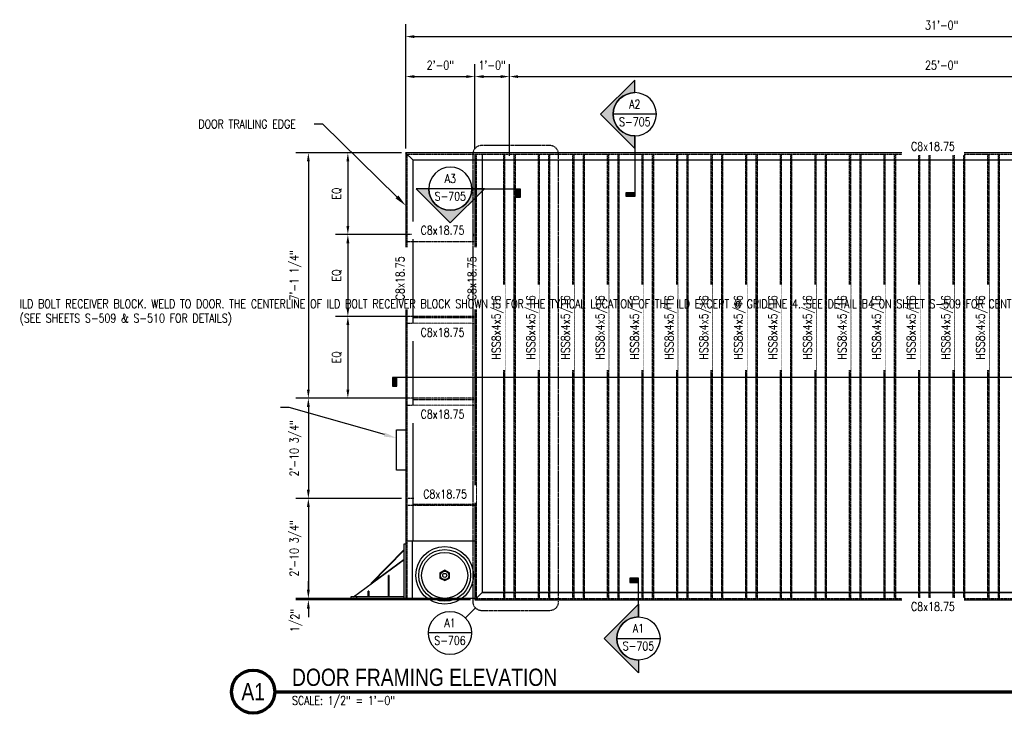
# Model space of a CAD drawing. Header units: inches. Extents: x -110 to 2005, y 57 to 298.
# Tile 1 of 3: x -110 to 231, y 57 to 298. Entities that reach past the tile are written whole.
import ezdxf
from ezdxf import colors
from ezdxf.entities.mleader import LeaderData, LeaderLine
from ezdxf.enums import TextEntityAlignment as Align
from ezdxf.math import Vec2, Vec3

# ---------------------------------------------------------------- set-up
doc = ezdxf.new("R2010")
doc.units = ezdxf.units.IN
doc.header["$MEASUREMENT"] = 0
doc.linetypes.add('HIDDEN', pattern=[0.375, 0.25, -0.125])
doc.linetypes.add('Hidden 3_32_', pattern=[0.140625, 0.09375, -0.046875])
for name, color, linetype in [('A-ANNO-DIMS', 1, 'Continuous'), ('A-ANNO-SYMB', 2, 'Continuous'), ('A-ANNO-SYMB-HDLN', 2, 'HIDDEN'), ('A-DETL-HDLN', 1, 'Hidden 3_32_'), ('A-DETL-MEDM', 3, 'Continuous'), ('G-ANNO-REFR', 2, 'Continuous'), ('G-ANNO-SYMB', 2, 'Continuous'), ('G-ANNO-TEXT', 2, 'Continuous'), ('S-ANNO-SYMB', 2, 'Continuous'), ('S-ANNO-TEXT', 2, 'Continuous')]:
    doc.layers.add(name, color=color, linetype=linetype)
doc.styles.add('AEC_COMN_TITLE', font='romans.shx', dxfattribs={"width": 0.8, "height": 0.1875})
doc.styles.add('Annotative', font='romans.shx', dxfattribs={"width": 0.8, "height": 0.125})
doc.styles.add('Arial', font='romans.shx', dxfattribs={"width": 0.8})
doc.styles.add('ROMANS', font='romans.shx', dxfattribs={"width": 0.8})
doc.styles.add('TITLES', font='swiss.ttf', dxfattribs={"width": 0.8, "height": 0.25})
doc.dimstyles.new('Annotative', dxfattribs={"dimscale": 0, "dimtxt": 0.125, "dimasz": 0.125, "dimexe": 0.18, "dimexo": 0.0625, "dimgap": 0.09, "dimtad": 1, "dimdec": 3, "dimzin": 3, "dimdsep": 46, "dimlunit": 4, "dimtxsty": 'Annotative', "dimcen": 0.09, "dimclrt": 2, "dimazin": 2, "dimtfac": 1, "dimtdec": 3, "dimtmove": 1, "dimatfit": 3, "dimfxl": 1, "dimtfill": 1, "dimfrac": 2, "dimtolj": 1, "dimtzin": 0, "dimarcsym": 0})

# ---------------------------------------------------------------- blocks, each defined once
blk = doc.blocks.new('*D21')
at = {"layer": 'A-ANNO-DIMS', "color": 0, "lineweight": -2, "transparency": 16777216}
for p, q in [((21.97, 251.32), (-14.62, 251.32)), ((-10.3, 248.32), (-10.3, 169.07)), ((24.49, 166.07), (-14.62, 166.07))]:
    blk.add_line(p, q, dxfattribs=at)
at = {"layer": 'A-ANNO-DIMS', "color": 0, "transparency": 16777216}
for points in [[(-10.8, 248.32), (-9.8, 248.32), (-10.3, 251.32)], [(-10.8, 169.07), (-9.8, 169.07), (-10.3, 166.07)]]:
    blk.add_solid(points, dxfattribs=at)
at = {"layer": 'Defpoints', "color": 0, "transparency": 16777216}
for p in [(23.47, 251.32), (-10.3, 166.07), (25.99, 166.07)]:
    blk.add_point(p, dxfattribs=at)
at = {"layer": 'A-ANNO-DIMS', "color": 2, "lineweight": -3, "transparency": 16777216, "insert": (-14.74, 208.69), "char_height": 3, "width": 23.594, "attachment_point": 5, "rotation": 90, "style": 'Annotative'}
blk.add_mtext('\\A1;7\'-1 1/4"', dxfattribs=at)
blk = doc.blocks.new('*D20')
at = {"layer": 'A-ANNO-DIMS', "color": 0, "lineweight": -2, "transparency": 16777216}
for p, q in [((21.97, 251.32), (-0.91, 251.32)), ((3.41, 248.32), (3.41, 225.9)), ((24.49, 222.9), (-0.91, 222.9))]:
    blk.add_line(p, q, dxfattribs=at)
at = {"layer": 'A-ANNO-DIMS', "color": 0, "transparency": 16777216}
for points in [[(2.91, 248.32), (3.91, 248.32), (3.41, 251.32)], [(2.91, 225.9), (3.91, 225.9), (3.41, 222.9)]]:
    blk.add_solid(points, dxfattribs=at)
at = {"layer": 'Defpoints', "color": 0, "transparency": 16777216}
for p in [(23.47, 251.32), (3.41, 222.9), (25.99, 222.9)]:
    blk.add_point(p, dxfattribs=at)
at = {"layer": 'A-ANNO-DIMS', "color": 2, "lineweight": -3, "transparency": 16777216, "insert": (-0.4, 237.11), "char_height": 3, "width": 5.6036, "attachment_point": 5, "rotation": 90, "style": 'Annotative'}
blk.add_mtext('\\A1;EQ', dxfattribs=at)
blk = doc.blocks.new('*D19')
at = {"layer": 'A-ANNO-DIMS', "color": 0, "lineweight": -2, "transparency": 16777216}
for p, q in [((24.49, 222.9), (-0.91, 222.9)), ((3.41, 219.9), (3.41, 197.48)), ((24.49, 194.48), (-0.91, 194.48))]:
    blk.add_line(p, q, dxfattribs=at)
at = {"layer": 'A-ANNO-DIMS', "color": 0, "transparency": 16777216}
for points in [[(2.91, 219.9), (3.91, 219.9), (3.41, 222.9)], [(2.91, 197.48), (3.91, 197.48), (3.41, 194.48)]]:
    blk.add_solid(points, dxfattribs=at)
at = {"layer": 'Defpoints', "color": 0, "transparency": 16777216}
for p in [(25.99, 222.9), (3.41, 194.48), (25.99, 194.48)]:
    blk.add_point(p, dxfattribs=at)
at = {"layer": 'A-ANNO-DIMS', "color": 2, "lineweight": -3, "transparency": 16777216, "insert": (-0.4, 208.69), "char_height": 3, "width": 5.6036, "attachment_point": 5, "rotation": 90, "style": 'Annotative'}
blk.add_mtext('\\A1;EQ', dxfattribs=at)
blk = doc.blocks.new('*D18')
at = {"layer": 'A-ANNO-DIMS', "color": 0, "lineweight": -2, "transparency": 16777216}
for p, q in [((24.49, 194.48), (-0.91, 194.48)), ((3.41, 191.48), (3.41, 169.07)), ((24.49, 166.07), (-0.91, 166.07))]:
    blk.add_line(p, q, dxfattribs=at)
at = {"layer": 'A-ANNO-DIMS', "color": 0, "transparency": 16777216}
for points in [[(2.91, 191.48), (3.91, 191.48), (3.41, 194.48)], [(2.91, 169.07), (3.91, 169.07), (3.41, 166.07)]]:
    blk.add_solid(points, dxfattribs=at)
at = {"layer": 'Defpoints', "color": 0, "transparency": 16777216}
for p in [(25.99, 194.48), (3.41, 166.07), (25.99, 166.07)]:
    blk.add_point(p, dxfattribs=at)
at = {"layer": 'A-ANNO-DIMS', "color": 2, "lineweight": -3, "transparency": 16777216, "insert": (-0.4, 180.27), "char_height": 3, "width": 5.6036, "attachment_point": 5, "rotation": 90, "style": 'Annotative'}
blk.add_mtext('\\A1;EQ', dxfattribs=at)
blk = doc.blocks.new('*D13')
at = {"layer": 'A-ANNO-DIMS', "color": 0, "lineweight": -2, "transparency": 16777216}
for p, q in [((23.49, 252.82), (23.49, 295.96)), ((395.49, 252.82), (395.49, 295.96)), ((26.49, 291.64), (392.49, 291.64))]:
    blk.add_line(p, q, dxfattribs=at)
at = {"layer": 'A-ANNO-DIMS', "color": 0, "transparency": 16777216}
for points in [[(26.49, 292.14), (26.49, 291.14), (23.49, 291.64)], [(392.49, 292.14), (392.49, 291.14), (395.49, 291.64)]]:
    blk.add_solid(points, dxfattribs=at)
at = {"layer": 'Defpoints', "color": 0, "transparency": 16777216}
for p in [(395.49, 291.64), (23.49, 251.32), (395.49, 251.32)]:
    blk.add_point(p, dxfattribs=at)
at = {"layer": 'A-ANNO-DIMS', "color": 2, "lineweight": -3, "transparency": 16777216, "insert": (209.49, 295.59), "char_height": 3, "width": 15.0412, "attachment_point": 5, "style": 'Annotative'}
blk.add_mtext('\\A1;31\'-0"', dxfattribs=at)
blk = doc.blocks.new('*D12')
at = {"layer": 'A-ANNO-DIMS', "color": 0, "lineweight": -2, "transparency": 16777216}
for p, q in [((23.49, 252.82), (23.49, 282.08)), ((47.49, 252.76), (47.49, 282.08)), ((26.49, 277.76), (44.49, 277.76))]:
    blk.add_line(p, q, dxfattribs=at)
at = {"layer": 'A-ANNO-DIMS', "color": 0, "transparency": 16777216}
for points in [[(26.49, 278.26), (26.49, 277.26), (23.49, 277.76)], [(44.49, 278.26), (44.49, 277.26), (47.49, 277.76)]]:
    blk.add_solid(points, dxfattribs=at)
at = {"layer": 'Defpoints', "color": 0, "transparency": 16777216}
for p in [(47.49, 277.76), (23.49, 251.32), (47.49, 251.26)]:
    blk.add_point(p, dxfattribs=at)
at = {"layer": 'A-ANNO-DIMS', "color": 2, "lineweight": -3, "transparency": 16777216, "insert": (35.49, 281.7), "char_height": 3, "width": 12.3279, "attachment_point": 5, "style": 'Annotative'}
blk.add_mtext('\\A1;2\'-0"', dxfattribs=at)
blk = doc.blocks.new('*D11')
at = {"layer": 'A-ANNO-DIMS', "color": 0, "lineweight": -2, "transparency": 16777216}
for p, q in [((47.49, 252.76), (47.49, 282.08)), ((59.49, 250.29), (59.49, 282.08)), ((50.49, 277.76), (56.49, 277.76))]:
    blk.add_line(p, q, dxfattribs=at)
at = {"layer": 'A-ANNO-DIMS', "color": 0, "transparency": 16777216}
for points in [[(50.49, 278.26), (50.49, 277.26), (47.49, 277.76)], [(56.49, 278.26), (56.49, 277.26), (59.49, 277.76)]]:
    blk.add_solid(points, dxfattribs=at)
at = {"layer": 'Defpoints', "color": 0, "transparency": 16777216}
for p in [(59.49, 277.76), (47.49, 251.26), (59.49, 248.79)]:
    blk.add_point(p, dxfattribs=at)
at = {"layer": 'A-ANNO-DIMS', "color": 2, "lineweight": -3, "transparency": 16777216, "insert": (53.49, 281.7), "char_height": 3, "width": 12.3279, "attachment_point": 5, "style": 'Annotative'}
blk.add_mtext('\\A1;1\'-0"', dxfattribs=at)
blk = doc.blocks.new('*D10')
at = {"layer": 'A-ANNO-DIMS', "color": 0, "lineweight": -2, "transparency": 16777216}
for p, q in [((59.49, 250.29), (59.49, 282.08)), ((62.49, 277.76), (356.49, 277.76)), ((359.49, 278.38), (359.49, 273.44))]:
    blk.add_line(p, q, dxfattribs=at)
at = {"layer": 'A-ANNO-DIMS', "color": 0, "transparency": 16777216}
for points in [[(62.49, 278.26), (62.49, 277.26), (59.49, 277.76)], [(356.49, 278.26), (356.49, 277.26), (359.49, 277.76)]]:
    blk.add_solid(points, dxfattribs=at)
at = {"layer": 'Defpoints', "color": 0, "transparency": 16777216}
for p in [(359.49, 279.88), (359.49, 277.76), (59.49, 248.79)]:
    blk.add_point(p, dxfattribs=at)
at = {"layer": 'A-ANNO-DIMS', "color": 2, "lineweight": -3, "transparency": 16777216, "insert": (209.49, 281.7), "char_height": 3, "width": 72.3746, "attachment_point": 5, "style": 'Annotative'}
blk.add_mtext('\\A1;25\'-0"', dxfattribs=at)
blk = doc.blocks.new('*D7')
at = {"layer": 'A-ANNO-DIMS', "color": 0, "lineweight": -2, "transparency": 16777216}
for p, q in [((-2.6, 166.04), (-14.62, 166.04)), ((-10.3, 163.04), (-10.3, 134.29)), ((21.99, 131.29), (-14.62, 131.29))]:
    blk.add_line(p, q, dxfattribs=at)
at = {"layer": 'A-ANNO-DIMS', "color": 0, "transparency": 16777216}
for points in [[(-10.8, 163.04), (-9.8, 163.04), (-10.3, 166.04)], [(-10.8, 134.29), (-9.8, 134.29), (-10.3, 131.29)]]:
    blk.add_solid(points, dxfattribs=at)
at = {"layer": 'Defpoints', "color": 0, "transparency": 16777216}
for p in [(-1.1, 166.04), (-10.3, 131.29), (23.49, 131.29)]:
    blk.add_point(p, dxfattribs=at)
at = {"layer": 'A-ANNO-DIMS', "color": 2, "lineweight": -3, "transparency": 16777216, "insert": (-14.74, 148.66), "char_height": 3, "width": 26.3073, "attachment_point": 5, "rotation": 90, "style": 'Annotative'}
blk.add_mtext('\\A1;2\'-10 3/4"', dxfattribs=at)
blk = doc.blocks.new('*D6')
at = {"layer": 'A-ANNO-DIMS', "color": 0, "lineweight": -2, "transparency": 16777216}
for p, q in [((21.99, 131.29), (-14.62, 131.29)), ((-10.3, 128.29), (-10.3, 99.53)), ((-2.6, 96.53), (-14.62, 96.53))]:
    blk.add_line(p, q, dxfattribs=at)
at = {"layer": 'A-ANNO-DIMS', "color": 0, "transparency": 16777216}
for points in [[(-10.8, 128.29), (-9.8, 128.29), (-10.3, 131.29)], [(-10.8, 99.53), (-9.8, 99.53), (-10.3, 96.53)]]:
    blk.add_solid(points, dxfattribs=at)
at = {"layer": 'Defpoints', "color": 0, "transparency": 16777216}
for p in [(23.49, 131.29), (-10.3, 96.53), (-1.1, 96.53)]:
    blk.add_point(p, dxfattribs=at)
at = {"layer": 'A-ANNO-DIMS', "color": 2, "lineweight": -3, "transparency": 16777216, "insert": (-14.74, 113.91), "char_height": 3, "width": 26.3073, "attachment_point": 5, "rotation": 90, "style": 'Annotative'}
blk.add_mtext('\\A1;2\'-10 3/4"', dxfattribs=at)
blk = doc.blocks.new('*D5')
at = {"layer": 'A-ANNO-DIMS', "color": 0, "lineweight": -2, "transparency": 16777216}
for p, q in [((-10.3, 99.53), (-10.3, 102.53)), ((21.99, 96.53), (-14.62, 96.53)), ((45.99, 96.04), (-14.62, 96.04)), ((-10.3, 96.04), (-10.3, 96.53)), ((-10.3, 93.04), (-10.3, 90.04))]:
    blk.add_line(p, q, dxfattribs=at)
at = {"layer": 'A-ANNO-DIMS', "color": 0, "transparency": 16777216}
for points in [[(-10.8, 99.53), (-9.8, 99.53), (-10.3, 96.53)], [(-10.8, 93.04), (-9.8, 93.04), (-10.3, 96.04)]]:
    blk.add_solid(points, dxfattribs=at)
at = {"layer": 'Defpoints', "color": 0, "transparency": 16777216}
for p in [(-10.3, 96.53), (23.49, 96.53), (47.49, 96.04)]:
    blk.add_point(p, dxfattribs=at)
at = {"layer": 'A-ANNO-DIMS', "color": 2, "lineweight": -3, "transparency": 16777216, "insert": (-16.46, 84.85), "char_height": 3, "width": 10.3814, "attachment_point": 1, "rotation": 90, "line_spacing_factor": 0.983083, "style": 'Annotative'}
blk.add_mtext('\\A1;1/2"', dxfattribs=at)
blk = doc.blocks.new('*U27')
at = {"lineweight": -3}
blk.add_hatch(color=256, dxfattribs=at).paths.add_polyline_path([(0, 0.812), (0, 0.875), (-0.125, 0.875), (-0.125, 0.812)])
h = blk.add_hatch(color=256, dxfattribs=at)
edge = h.paths.add_edge_path()
edge.add_line((0, -0.312), (0, -0.495))
edge.add_line((0, -0.495), (-0.495, 0))
edge.add_line((-0.495, 0), (0, 0.495))
edge.add_line((0, 0.495), (0, 0.312))
edge.add_arc((0, 0), 0.312, 90, 270)
at = {"linetype": 'Continuous', "lineweight": -3}
blk.add_line((0, 0.312), (0, 0.875), dxfattribs=at)
at = {"lineweight": -3}
for p, q in [((0, 0.495), (-0.495, 0)), ((-0.312, 0), (0.312, 0)), ((-0.495, 0), (0, -0.495))]:
    blk.add_line(p, q, dxfattribs=at)
at = {"lineweight": -3, "flags": 128}
blk.add_lwpolyline([(0, 0.812), (0, 0.875), (-0.125, 0.875), (-0.125, 0.812), (0, 0.812)], close=True, dxfattribs=at)
blk.add_lwpolyline([(0, -0.312), (0, -0.495), (-0.495, 0), (0, 0.495), (0, 0.312, 1), (0, -0.312)], format="xyb", close=True, dxfattribs=at)
blk.add_lwpolyline([(-0.016, -0.312), (-0.016, -0.312)], dxfattribs=at)
blk.add_lwpolyline([(-0.016, -0.312), (-0.016, -0.312)], dxfattribs=at)
at = {"lineweight": -3}
blk.add_circle((0, 0), 0.312, dxfattribs=at)
at = {"linetype": 'Continuous', "lineweight": -3, "style": 'Arial'}
blk.add_attdef('X#', text='', height=0.0938, dxfattribs=at).set_placement((0, 0.047), align=Align.BOTTOM_CENTER)
blk.add_attdef('X-###', text='', height=0.0938, dxfattribs=at).set_placement((0, -0.047), align=Align.TOP_CENTER)
blk = doc.blocks.new('*U28')
at = {"lineweight": -3}
h = blk.add_hatch(color=256, dxfattribs=at)
edge = h.paths.add_edge_path()
edge.add_line((0, 0.497), (0, 0.679))
edge.add_line((0, 0.679), (0.495, 0.185))
edge.add_line((0.495, 0.185), (0, -0.31))
edge.add_line((0, -0.31), (0, -0.128))
edge.add_arc((0, 0.185), 0.312, 270, 450)
blk.add_hatch(color=256, dxfattribs=at).paths.add_polyline_path([(0, -0.946), (0, -1.008), (0.125, -1.008), (0.125, -0.946)])
for p, q in [((0.495, 0.185), (0, 0.679)), ((-0.312, 0.185), (0.312, 0.185)), ((0, -0.31), (0.495, 0.185))]:
    blk.add_line(p, q, dxfattribs=at)
at = {"linetype": 'Continuous', "lineweight": -3}
blk.add_line((0, -0.128), (0, -1.008), dxfattribs=at)
at = {"lineweight": -3, "flags": 128}
blk.add_lwpolyline([(0, 0.497), (0, 0.679), (0.495, 0.185), (0, -0.31), (0, -0.128, 1), (0, 0.497)], format="xyb", close=True, dxfattribs=at)
blk.add_lwpolyline([(0.016, 0.497), (0.016, 0.497)], dxfattribs=at)
blk.add_lwpolyline([(0.016, 0.497), (0.016, 0.497)], dxfattribs=at)
blk.add_lwpolyline([(0, -0.946), (0, -1.008), (0.125, -1.008), (0.125, -0.946), (0, -0.946)], close=True, dxfattribs=at)
at = {"lineweight": -3}
blk.add_circle((0, 0.185), 0.312, dxfattribs=at)
at = {"linetype": 'Continuous', "lineweight": -3, "style": 'Arial'}
blk.add_attdef('X#', text='', height=0.0938, dxfattribs=at).set_placement((0, 0.232), align=Align.BOTTOM_CENTER)
blk.add_attdef('X-###', text='', height=0.0938, dxfattribs=at).set_placement((0, 0.138), align=Align.TOP_CENTER)
blk = doc.blocks.new('*U29')
at = {"lineweight": -3}
h = blk.add_hatch(color=256, dxfattribs=at)
edge = h.paths.add_edge_path()
edge.add_line((0.312, 0), (0.495, 0))
edge.add_line((0.495, 0), (0, -0.495))
edge.add_line((0, -0.495), (-0.495, 0))
edge.add_line((-0.495, 0), (-0.312, 0))
edge.add_arc((0, 0), 0.312, 180, 360)
blk.add_hatch(color=256, dxfattribs=at).paths.add_polyline_path([(-0.946, 0), (-1.008, 0), (-1.008, -0.125), (-0.946, -0.125)])
for p, q in [((-0.312, 0), (0.312, 0)), ((0, -0.495), (0.495, 0)), ((-0.495, 0), (0, -0.495))]:
    blk.add_line(p, q, dxfattribs=at)
at = {"linetype": 'Continuous', "lineweight": -3}
blk.add_line((-0.312, 0), (-1.008, 0), dxfattribs=at)
at = {"lineweight": -3, "flags": 128}
blk.add_lwpolyline([(0.312, 0), (0.495, 0), (0, -0.495), (-0.495, 0), (-0.312, 0, 1), (0.312, 0)], format="xyb", close=True, dxfattribs=at)
blk.add_lwpolyline([(-0.946, 0), (-1.008, 0), (-1.008, -0.125), (-0.946, -0.125), (-0.946, 0)], close=True, dxfattribs=at)
blk.add_lwpolyline([(0.312, -0.016), (0.312, -0.016)], dxfattribs=at)
blk.add_lwpolyline([(0.312, -0.016), (0.312, -0.016)], dxfattribs=at)
at = {"lineweight": -3}
blk.add_circle((0, 0), 0.312, dxfattribs=at)
at = {"linetype": 'Continuous', "lineweight": -3, "style": 'Arial'}
blk.add_attdef('X#', text='', height=0.0938, dxfattribs=at).set_placement((0, 0.047), align=Align.BOTTOM_CENTER)
blk.add_attdef('X-###', text='', height=0.0938, dxfattribs=at).set_placement((0, -0.047), align=Align.TOP_CENTER)
blk = doc.blocks.new('*U31')
at = {"lineweight": -3}
h = blk.add_hatch(color=256, dxfattribs=at)
edge = h.paths.add_edge_path()
edge.add_line((0.312, 0), (0.495, 0))
edge.add_line((0.495, 0), (0, -0.495))
edge.add_line((0, -0.495), (-0.495, 0))
edge.add_line((-0.495, 0), (-0.312, 0))
edge.add_arc((0, 0), 0.312, 180, 360)
blk.add_hatch(color=256, dxfattribs=at).paths.add_polyline_path([(-15.997, 0), (-16.059, 0), (-16.059, -0.125), (-15.997, -0.125)])
for p, q in [((-0.312, 0), (0.312, 0)), ((0, -0.495), (0.495, 0)), ((-0.495, 0), (0, -0.495))]:
    blk.add_line(p, q, dxfattribs=at)
at = {"linetype": 'Continuous', "lineweight": -3}
blk.add_line((-0.312, 0), (-16.059, 0), dxfattribs=at)
at = {"lineweight": -3, "flags": 128}
blk.add_lwpolyline([(0.312, 0), (0.495, 0), (0, -0.495), (-0.495, 0), (-0.312, 0, 1), (0.312, 0)], format="xyb", close=True, dxfattribs=at)
blk.add_lwpolyline([(-15.997, 0), (-16.059, 0), (-16.059, -0.125), (-15.997, -0.125), (-15.997, 0)], close=True, dxfattribs=at)
blk.add_lwpolyline([(0.312, -0.016), (0.312, -0.016)], dxfattribs=at)
blk.add_lwpolyline([(0.312, -0.016), (0.312, -0.016)], dxfattribs=at)
at = {"lineweight": -3}
blk.add_circle((0, 0), 0.312, dxfattribs=at)
at = {"linetype": 'Continuous', "lineweight": -3, "style": 'Arial'}
blk.add_attdef('X#', text='', height=0.0938, dxfattribs=at).set_placement((0, 0.047), align=Align.BOTTOM_CENTER)
blk.add_attdef('X-###', text='', height=0.0938, dxfattribs=at).set_placement((0, -0.047), align=Align.TOP_CENTER)
blk = doc.blocks.new('*U4')
at = {"linetype": 'Continuous', "lineweight": 70}
blk.add_line((1.125, 0.625), (25.5, 0.625), dxfattribs=at)
at = {"lineweight": 70}
blk.add_circle((0.812, 0.625), 0.312, dxfattribs=at)
at = {"style": 'Arial'}
blk.add_attdef('DRAWING_AREA_TITLE', text='', height=0.187, dxfattribs=at).set_placement((1.374, 0.634), align=Align.BOTTOM_LEFT)
blk.add_attdef('X#', text='', height=0.187, dxfattribs=at).set_placement((0.812, 0.625), align=Align.MIDDLE_CENTER)
blk.add_attdef('SCALE:', text='', height=0.0938, dxfattribs=at).set_placement((1.374, 0.561), align=Align.TOP_LEFT)
blk = doc.blocks.new('Detail Callout AEC')
at = {"color": 0, "linetype": 'ByBlock', "lineweight": -3, "transparency": 16777216}
blk.add_line((0.25, 0), (-0.25, 0), dxfattribs=at)
blk.add_circle((0, 0), 0.25, dxfattribs=at)
at = {"color": 0, "linetype": 'ByBlock', "lineweight": -3, "transparency": 16777216, "style": 'AEC_COMN_TITLE'}
for tag, p in [('VIEWNUMBER', (0, 0.051)), ('SHEETNUMBER', (0, -0.126))]:
    blk.add_attdef(tag, text='', height=0.0938, dxfattribs=at).set_placement(p, align=Align.CENTER)
blk = doc.blocks.new('DOOR PLOW')
at = {"lineweight": -3}
for p, q in [((0.5, 19), (0, 19)), ((0, 19), (0, 0)), ((0.5, 0), (0.5, 19)), ((12.09, 5.2), (0.5, 16.99)), ((0.5, 16.73), (11.99, 5.02)), ((18.11, 0.5), (0.5, 13.5)), ((0.5, 13.5), (11.99, 5.02)), ((5.75, 8), (6, 8)), ((5.75, 0.5), (5.75, 8)), ((6, 7), (5.75, 7)), ((6, 0.5), (6, 8)), ((11.99, 5.02), (12.09, 5.2)), ((0, 0), (19, 0)), ((0.5, 0.5), (19, 0.5)), ((12.75, 2.5), (13, 2.5)), ((12.75, 2.5), (12.75, 0.5)), ((13, 1.5), (12.75, 1.5)), ((13, 0.5), (13, 2.5)), ((17, 0), (17, 0.5)), ((19, 0.5), (19, 0))]:
    blk.add_line(p, q, dxfattribs=at)

msp = doc.modelspace()

# ---------------------------------------------------------------- linework, layer by layer
at = {"layer": 'A-ANNO-SYMB', "lineweight": -3}
msp.add_line((47.6554, 93.2721), (44.1797, 89.8232), dxfattribs=at)
at = {"layer": 'A-DETL-HDLN', "lineweight": -3}
for p, q in [((23.9905, 96.5364), (23.9905, 250.7946)), ((23.9905, 250.7946), (394.9905, 250.7946)), ((47.9905, 250.7946), (47.9905, 96.5446)), ((57.428, 250.7946), (57.428, 96.5446)), ((57.928, 96.5446), (57.928, 250.7946)), ((61.053, 250.7946), (61.053, 96.5446)), ((61.553, 96.5446), (61.553, 250.7946)), ((69.428, 250.7946), (69.428, 96.5446)), ((69.928, 96.5446), (69.928, 250.7946)), ((73.053, 250.7946), (73.053, 96.5446)), ((73.553, 96.5446), (73.553, 250.7946)), ((81.428, 250.7946), (81.428, 96.5446)), ((81.928, 96.5446), (81.928, 250.7946)), ((85.053, 250.7946), (85.053, 96.5446)), ((85.553, 96.5446), (85.553, 250.7946)), ((93.428, 250.7946), (93.428, 96.5446)), ((93.928, 96.5446), (93.928, 250.7946)), ((97.053, 250.7946), (97.053, 96.5446)), ((97.553, 96.5446), (97.553, 250.7946)), ((105.428, 250.7946), (105.428, 96.5446)), ((105.928, 96.5446), (105.928, 250.7946)), ((109.053, 250.7946), (109.053, 96.5446)), ((109.553, 96.5446), (109.553, 250.7946)), ((117.428, 250.7946), (117.428, 96.5446)), ((117.928, 96.5446), (117.928, 250.7946)), ((121.053, 250.7946), (121.053, 96.5446)), ((121.553, 96.5446), (121.553, 250.7946)), ((129.428, 250.7946), (129.428, 96.5446)), ((129.928, 96.5446), (129.928, 250.7946)), ((133.053, 250.7946), (133.053, 96.5446)), ((133.553, 96.5446), (133.553, 250.7946)), ((141.428, 250.7946), (141.428, 96.5446)), ((141.928, 96.5446), (141.928, 250.7946)), ((145.053, 250.7946), (145.053, 96.5446)), ((145.553, 96.5446), (145.553, 250.7946)), ((153.428, 250.7946), (153.428, 96.5446)), ((153.928, 96.5446), (153.928, 250.7946)), ((157.053, 250.7946), (157.053, 96.5446)), ((157.553, 96.5446), (157.553, 250.7946)), ((165.428, 250.7946), (165.428, 96.5446)), ((165.928, 96.5446), (165.928, 250.7946)), ((169.053, 250.7946), (169.053, 96.5446)), ((169.553, 96.5446), (169.553, 250.7946)), ((177.428, 250.7946), (177.428, 96.5446)), ((177.928, 96.5446), (177.928, 250.7946)), ((181.053, 250.7946), (181.053, 96.5446)), ((181.553, 96.5446), (181.553, 250.7946)), ((189.428, 250.7946), (189.428, 96.5446)), ((189.928, 96.5446), (189.928, 250.7946)), ((193.053, 250.7946), (193.053, 96.5446)), ((193.553, 96.5446), (193.553, 250.7946)), ((201.428, 250.7946), (201.428, 96.5446)), ((201.928, 96.5446), (201.928, 250.7946)), ((205.053, 250.7946), (205.053, 96.5446)), ((205.553, 96.5446), (205.553, 250.7946)), ((213.428, 250.7946), (213.428, 96.5446)), ((213.928, 96.5446), (213.928, 250.7946)), ((217.053, 250.7946), (217.053, 96.5446)), ((217.553, 96.5446), (217.553, 250.7946)), ((225.428, 250.7946), (225.428, 96.5446)), ((225.928, 96.5446), (225.928, 250.7946)), ((229.053, 250.7946), (229.053, 96.5446)), ((229.553, 96.5446), (229.553, 250.7946)), ((47.4905, 222.8987), (23.9905, 222.8987)), ((47.4905, 222.3987), (25.9905, 222.3987)), ((47.4905, 220.3987), (23.9905, 220.3987)), ((47.4905, 194.482), (23.9905, 194.482)), ((47.4905, 191.982), (23.9905, 191.982)), ((47.4905, 193.982), (25.9905, 193.982)), ((47.4905, 166.0654), (23.9905, 166.0654)), ((25.9905, 165.5654), (47.4905, 165.5654)), ((47.4905, 163.5654), (23.9905, 163.5654)), ((47.4782, 131.2896), (23.9782, 131.2896)), ((47.4782, 128.7896), (23.9782, 128.7896)), ((25.9905, 129.2896), (47.4905, 129.2896)), ((47.9905, 96.5446), (395.4905, 96.5446))]:
    msp.add_line(p, q, dxfattribs=at)
at = {"layer": 'A-DETL-MEDM', "lineweight": -3}
for p, q in [((23.4697, 251.3154), (25.9905, 248.7946)), ((395.4905, 251.3154), (23.4697, 251.3154)), ((23.4905, 251.3154), (23.4905, 96.5344)), ((47.4905, 250.7946), (47.4905, 96.0445)), ((49.9905, 250.7946), (49.9905, 98.5445)), ((25.9905, 248.7946), (25.9905, 116.5446)), ((25.9905, 248.7946), (392.9905, 248.7946)), ((20.2405, 155.0446), (23.4905, 155.0446)), ((20.2405, 141.0446), (20.2405, 155.0446)), ((23.4905, 141.0446), (20.2405, 141.0446)), ((23.9905, 116.5446), (47.4905, 116.5446)), ((25.7687, 116.5446), (25.7687, 96.5446)), ((37.0138, 106.3608), (35.3854, 105.4529)), ((38.6448, 105.4529), (37.0138, 106.3608)), ((35.3854, 105.4529), (35.3854, 103.5787)), ((35.3854, 103.5787), (37.0385, 102.7712)), ((37.0385, 102.7712), (38.6448, 103.5787)), ((38.6448, 103.5787), (38.6448, 105.4529)), ((23.4905, 96.5344), (25.9905, 96.5446)), ((25.4905, 96.5344), (23.4905, 96.5344)), ((47.4905, 96.5446), (23.9905, 96.5446)), ((49.9905, 98.5445), (47.4905, 96.0445)), ((47.4905, 96.0445), (371.4905, 96.0445)), ((368.9905, 98.5445), (49.9905, 98.5445)), ((49.9905, 98.5445), (368.9905, 98.5445))]:
    msp.add_line(p, q, dxfattribs=at)
for radius in [10, 9, 8, 1.4682, 0.6916]:
    msp.add_circle((37.0138, 104.5331), radius, dxfattribs=at)

# ---------------------------------------------------------------- block references
at = {"layer": 'A-DETL-MEDM', "lineweight": -3, "xscale": -1}
msp.add_blockref('DOOR PLOW', (23.4905, 96.5446), dxfattribs=at)
at = {"layer": 'G-ANNO-REFR', "lineweight": -3}
ref = msp.add_blockref('Detail Callout AEC', (38.8559, 84.5405), dxfattribs=dict(at, xscale=29.99993999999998, yscale=29.99993999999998, zscale=29.99993999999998))
ref.add_attrib('VIEWNUMBER', 'A1', dxfattribs={"layer": 'S-ANNO-TEXT', "color": 1, "transparency": 16777216, "height": 3, "style": 'ROMANS', "width": 0.8}).set_placement((38.8559, 85.6655), align=Align.BOTTOM_CENTER)
ref.add_attrib('SHEETNUMBER', 'S-706', dxfattribs={"layer": 'S-ANNO-TEXT', "color": 1, "transparency": 16777216, "height": 3, "style": 'ROMANS', "width": 0.8}).set_placement((38.8559, 80.413), align=Align.CENTER)
at = {"layer": 'G-ANNO-SYMB', "lineweight": -3}
ref = msp.add_blockref('*U28', (102.9905, 260.2478), dxfattribs=dict(at, xscale=-24, yscale=24, zscale=24))
ref.add_attrib('X-###', 'S-705', dxfattribs={"layer": 'S-ANNO-SYMB', "color": 1, "linetype": 'Continuous', "lineweight": -2, "height": 3, "style": 'ROMANS', "width": 0.8}).set_placement((102.9905, 263.5542), align=Align.TOP_CENTER)
ref.add_attrib('X#', 'A2', dxfattribs={"layer": 'S-ANNO-TEXT', "color": 1, "linetype": 'Continuous', "lineweight": -2, "height": 3, "style": 'ROMANS', "width": 0.8}).set_placement((102.9905, 265.8042), align=Align.BOTTOM_CENTER)
ref = msp.add_blockref('*U27', (104.2602, 82.6309), dxfattribs=dict(at, xscale=24, yscale=24, zscale=24))
ref.add_attrib('X-###', 'S-705', dxfattribs={"layer": 'S-ANNO-SYMB', "color": 1, "linetype": 'Continuous', "lineweight": -2, "height": 3, "style": 'ROMANS', "width": 0.8}).set_placement((104.2602, 81.5059), align=Align.TOP_CENTER)
ref.add_attrib('X#', 'A1', dxfattribs={"layer": 'S-ANNO-TEXT', "color": 1, "linetype": 'Continuous', "lineweight": -2, "height": 3, "style": 'ROMANS', "width": 0.8}).set_placement((104.2602, 83.7559), align=Align.BOTTOM_CENTER)
at = {"layer": 'S-ANNO-SYMB', "lineweight": -3}
ref = msp.add_blockref('*U4', (-48.9511, 49.1418), dxfattribs=dict(at, xscale=24.00000000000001, yscale=24.00000000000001, zscale=24.00000000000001))
ref.add_attrib('SCALE:', 'SCALE: 1/2" = 1\'-0"', dxfattribs={"layer": '0', "height": 3, "style": 'Annotative', "width": 0.796875}).set_placement((-15.968, 62.5958), align=Align.TOP_LEFT)
ref.add_attrib('DRAWING_AREA_TITLE', 'DOOR FRAMING ELEVATION', dxfattribs={"layer": '0', "height": 6, "style": 'TITLES', "width": 0.796875}).set_placement((-15.968, 64.3556), align=Align.BOTTOM_LEFT)
ref.add_attrib('X#', 'A1', dxfattribs={"layer": '0', "height": 6, "style": 'TITLES', "width": 0.796875}).set_placement((-29.4511, 64.1418), align=Align.MIDDLE_CENTER)

# ---------------------------------------------------------------- dimensions: what is measured, and where the dimension line sits
at = {"layer": 'A-ANNO-DIMS', "lineweight": -3}
dim = msp.add_linear_dim(base=(47.4905, 277.7572), p1=(23.4905, 251.3154), p2=(47.4905, 251.2582), dimstyle='Annotative', override={"dimpost": '\\X', "dimtfill": 0}, dxfattribs=at)
dim.commit()
dim.dimension.update_dxf_attribs({"geometry": '*D12', "text_midpoint": (35.4905, 281.7029)})
dim = msp.add_linear_dim(base=(59.4905, 277.7572), p1=(47.4905, 251.2582), p2=(59.4905, 248.7946), dimstyle='Annotative', override={"dimpost": '\\X', "dimtfill": 0}, dxfattribs=at)
dim.commit()
dim.dimension.update_dxf_attribs({"geometry": '*D11', "text_midpoint": (53.4905, 277.7572), "dimtype": 160})
for base, p1, p2, picture, middle in [((-10.2974, 131.2896), (-1.1028, 166.0396), (23.4905, 131.2896), '*D7', (-14.7431, 148.6646)), ((-10.2974, 96.5344), (23.4905, 131.2896), (-1.1028, 96.5344), '*D6', (-14.7431, 113.912))]:
    dim = msp.add_linear_dim(base=base, p1=p1, p2=p2, angle=90, dimstyle='Annotative', override={"dimpost": '\\X', "dimtfill": 0}, dxfattribs=at)
    dim.commit()
    dim.dimension.update_dxf_attribs({"geometry": picture, "text_midpoint": middle})
dim = msp.add_linear_dim(base=(-10.2974, 96.5344), p1=(47.4905, 96.0445), p2=(23.4905, 96.5344), angle=90, dimstyle='Annotative', override={"dimpost": '\\X', "dimtfill": 0}, dxfattribs=at)
dim.commit()
dim.dimension.update_dxf_attribs({"geometry": '*D5', "text_midpoint": (-10.2974, 90.0445), "dimtype": 160})

# ---------------------------------------------------------------- next in the draw order: texts
at = {"layer": 'G-ANNO-TEXT', "lineweight": -3, "char_height": 3, "width": 18.53692, "line_spacing_factor": 0.981704, "style": 'Annotative', "bg_fill": 2}
for insert, attachment_point in [((206.4641, 252.017), 8), ((36.2644, 222.8924), 8), ((36.2644, 187.4305), 8), ((37.1692, 131.2896), 8), ((206.4641, 95.2181), 2)]:
    msp.add_mtext('\\pxqc,t3.2,6.4,9.6,12.8,16,19.2,22.4,25.6,28.8,32,35.2,38.4,41.6,44.8,48,51.2,54.4,57.6,60.8,64,67.2,70.4,73.6,76.8,80,83.2,86.4,89.6,92.8,96,99.2,102.4;{C8x18.75}', dxfattribs=dict(at, insert=insert, attachment_point=attachment_point))
at = {"layer": 'G-ANNO-TEXT', "lineweight": -3, "char_height": 3, "attachment_point": 8, "rotation": 90, "line_spacing_factor": 0.981704, "style": 'Annotative', "bg_fill": 2}
for s, insert, width in [('\\pxqc,t3.2,6.4,9.6,12.8,16,19.2,22.4,25.6,28.8,32,35.2,38.4,41.6,44.8,48,51.2,54.4,57.6,60.8,64,67.2,70.4,73.6,76.8,80,83.2,86.4,89.6,92.8,96,99.2,102.4;{C8x18.75}', (23.0269, 207.6893), 18.53692), ('\\pxqc,t3.2,6.4,9.6,12.8,16,19.2,22.4,25.6,28.8,32,35.2,38.4,41.6,44.8,48,51.2,54.4,57.6,60.8,64,67.2,70.4,73.6,76.8,80,83.2,86.4,89.6,92.8,96,99.2,102.4;{C8x18.75}', (47.9971, 207.6893), 18.53692), ('\\pxqc,t3.2,6.4,9.6,12.8,16,19.2,22.4,25.6,28.8,32,35.2,38.4,41.6,44.8,48,51.2,54.4,57.6,60.8,64,67.2,70.4,73.6,76.8,80,83.2,86.4,89.6,92.8,96,99.2,102.4;{HSS8x4x5/16}', (57.428, 190.6431), 26.614375), ('\\pxqc,t3.2,6.4,9.6,12.8,16,19.2,22.4,25.6,28.8,32,35.2,38.4,41.6,44.8,48,51.2,54.4,57.6,60.8,64,67.2,70.4,73.6,76.8,80,83.2,86.4,89.6,92.8,96,99.2,102.4;{HSS8x4x5/16}', (69.428, 190.6431), 26.614375), ('\\pxqc,t3.2,6.4,9.6,12.8,16,19.2,22.4,25.6,28.8,32,35.2,38.4,41.6,44.8,48,51.2,54.4,57.6,60.8,64,67.2,70.4,73.6,76.8,80,83.2,86.4,89.6,92.8,96,99.2,102.4;{HSS8x4x5/16}', (81.428, 190.6431), 26.614375), ('\\pxqc,t3.2,6.4,9.6,12.8,16,19.2,22.4,25.6,28.8,32,35.2,38.4,41.6,44.8,48,51.2,54.4,57.6,60.8,64,67.2,70.4,73.6,76.8,80,83.2,86.4,89.6,92.8,96,99.2,102.4;{HSS8x4x5/16}', (93.428, 190.6431), 26.614375), ('\\pxqc,t3.2,6.4,9.6,12.8,16,19.2,22.4,25.6,28.8,32,35.2,38.4,41.6,44.8,48,51.2,54.4,57.6,60.8,64,67.2,70.4,73.6,76.8,80,83.2,86.4,89.6,92.8,96,99.2,102.4;{HSS8x4x5/16}', (105.428, 190.6431), 26.614375), ('\\pxqc,t3.2,6.4,9.6,12.8,16,19.2,22.4,25.6,28.8,32,35.2,38.4,41.6,44.8,48,51.2,54.4,57.6,60.8,64,67.2,70.4,73.6,76.8,80,83.2,86.4,89.6,92.8,96,99.2,102.4;{HSS8x4x5/16}', (117.428, 190.6431), 26.614375), ('\\pxqc,t3.2,6.4,9.6,12.8,16,19.2,22.4,25.6,28.8,32,35.2,38.4,41.6,44.8,48,51.2,54.4,57.6,60.8,64,67.2,70.4,73.6,76.8,80,83.2,86.4,89.6,92.8,96,99.2,102.4;{HSS8x4x5/16}', (129.428, 190.6431), 26.614375), ('\\pxqc,t3.2,6.4,9.6,12.8,16,19.2,22.4,25.6,28.8,32,35.2,38.4,41.6,44.8,48,51.2,54.4,57.6,60.8,64,67.2,70.4,73.6,76.8,80,83.2,86.4,89.6,92.8,96,99.2,102.4;{HSS8x4x5/16}', (141.428, 190.6431), 26.614375), ('\\pxqc,t3.2,6.4,9.6,12.8,16,19.2,22.4,25.6,28.8,32,35.2,38.4,41.6,44.8,48,51.2,54.4,57.6,60.8,64,67.2,70.4,73.6,76.8,80,83.2,86.4,89.6,92.8,96,99.2,102.4;{HSS8x4x5/16}', (153.428, 190.6431), 26.614375), ('\\pxqc,t3.2,6.4,9.6,12.8,16,19.2,22.4,25.6,28.8,32,35.2,38.4,41.6,44.8,48,51.2,54.4,57.6,60.8,64,67.2,70.4,73.6,76.8,80,83.2,86.4,89.6,92.8,96,99.2,102.4;{HSS8x4x5/16}', (165.428, 190.6431), 26.614375), ('\\pxqc,t3.2,6.4,9.6,12.8,16,19.2,22.4,25.6,28.8,32,35.2,38.4,41.6,44.8,48,51.2,54.4,57.6,60.8,64,67.2,70.4,73.6,76.8,80,83.2,86.4,89.6,92.8,96,99.2,102.4;{HSS8x4x5/16}', (177.428, 190.6431), 26.614375), ('\\pxqc,t3.2,6.4,9.6,12.8,16,19.2,22.4,25.6,28.8,32,35.2,38.4,41.6,44.8,48,51.2,54.4,57.6,60.8,64,67.2,70.4,73.6,76.8,80,83.2,86.4,89.6,92.8,96,99.2,102.4;{HSS8x4x5/16}', (189.428, 190.6431), 26.614375), ('\\pxqc,t3.2,6.4,9.6,12.8,16,19.2,22.4,25.6,28.8,32,35.2,38.4,41.6,44.8,48,51.2,54.4,57.6,60.8,64,67.2,70.4,73.6,76.8,80,83.2,86.4,89.6,92.8,96,99.2,102.4;{HSS8x4x5/16}', (201.428, 190.6431), 26.614375), ('\\pxqc,t3.2,6.4,9.6,12.8,16,19.2,22.4,25.6,28.8,32,35.2,38.4,41.6,44.8,48,51.2,54.4,57.6,60.8,64,67.2,70.4,73.6,76.8,80,83.2,86.4,89.6,92.8,96,99.2,102.4;{HSS8x4x5/16}', (213.428, 190.6431), 26.614375), ('\\pxqc,t3.2,6.4,9.6,12.8,16,19.2,22.4,25.6,28.8,32,35.2,38.4,41.6,44.8,48,51.2,54.4,57.6,60.8,64,67.2,70.4,73.6,76.8,80,83.2,86.4,89.6,92.8,96,99.2,102.4;{HSS8x4x5/16}', (225.428, 190.6431), 26.614375)]:
    msp.add_mtext(s, dxfattribs=dict(at, insert=insert, width=width))

# ---------------------------------------------------------------- next in the draw order: block references
at = {"layer": 'G-ANNO-SYMB', "lineweight": -3}
ref = msp.add_blockref('*U29', (38.9715, 238.7993), dxfattribs=dict(at, xscale=-24, yscale=24, zscale=24))
ref.add_attrib('X-###', 'S-705', dxfattribs={"layer": 'S-ANNO-SYMB', "color": 1, "linetype": 'Continuous', "lineweight": -2, "height": 3, "style": 'ROMANS', "width": 0.8}).set_placement((38.9715, 237.6743), align=Align.TOP_CENTER)
ref.add_attrib('X#', 'A3', dxfattribs={"layer": 'S-ANNO-TEXT', "color": 1, "linetype": 'Continuous', "lineweight": -2, "height": 3, "style": 'ROMANS', "width": 0.8}).set_placement((38.9715, 239.9243), align=Align.BOTTOM_CENTER)
ref = msp.add_blockref('*U31', (404.3186, 173.2621), dxfattribs=dict(at, xscale=24, yscale=24, zscale=24))
ref.add_attrib('X-###', 'S-702', dxfattribs={"layer": 'S-ANNO-SYMB', "color": 1, "linetype": 'Continuous', "lineweight": -2, "height": 3, "style": 'ROMANS', "width": 0.8}).set_placement((404.3186, 172.1371), align=Align.TOP_CENTER)
ref.add_attrib('X#', 'C1', dxfattribs={"layer": 'S-ANNO-TEXT', "color": 1, "linetype": 'Continuous', "lineweight": -2, "height": 3, "style": 'ROMANS', "width": 0.8}).set_placement((404.3186, 174.3871), align=Align.BOTTOM_CENTER)

# ---------------------------------------------------------------- next in the draw order: dimensions: what is measured, and where the dimension line sits
at = {"layer": 'A-ANNO-DIMS', "lineweight": -3}
for base, p1, p2, picture, middle in [((395.4905, 291.6402), (23.4905, 251.3154), (395.4905, 251.3154), '*D13', (209.4905, 295.5859)), ((359.4905, 277.7572), (59.4905, 248.7946), (359.4905, 279.8785), '*D10', (209.4905, 281.7029))]:
    dim = msp.add_linear_dim(base=base, p1=p1, p2=p2, dimstyle='Annotative', override={"dimpost": '\\X', "dimtfill": 0}, dxfattribs=at)
    dim.commit()
    dim.dimension.update_dxf_attribs({"geometry": picture, "text_midpoint": middle})
dim = msp.add_linear_dim(base=(-10.2974, 166.0654), p1=(23.4697, 251.3154), p2=(25.9905, 166.0654), angle=90, dimstyle='Annotative', override={"dimpost": '\\X', "dimtfill": 0}, dxfattribs=at)
dim.commit()
dim.dimension.update_dxf_attribs({"geometry": '*D21', "text_midpoint": (-14.7431, 208.6904)})
for base, p1, p2, picture, middle in [((3.405, 222.8987), (23.4697, 251.3154), (25.9905, 222.8987), '*D20', (-0.3979, 237.107)), ((3.405, 194.482), (25.9905, 222.8987), (25.9905, 194.482), '*D19', (-0.3979, 208.6904)), ((3.405, 166.0654), (25.9905, 194.482), (25.9905, 166.0654), '*D18', (-0.3979, 180.2737))]:
    dim = msp.add_linear_dim(base=base, p1=p1, p2=p2, angle=90, text='EQ', dimstyle='Annotative', override={"dimpost": '\\X', "dimtfill": 0}, dxfattribs=at)
    dim.commit()
    dim.dimension.update_dxf_attribs({"geometry": picture, "text_midpoint": middle})

# ---------------------------------------------------------------- next in the draw order: leaders
at = {"layer": 'G-ANNO-TEXT', "lineweight": -3}
ml = msp.add_multileader_mtext('Standard', dxfattribs=at)
ml.set_content('{\\C256;DOOR TRAILING EDGE}', color=2, style='Annotative')
ml.set_leader_properties(color=1)
ml.build(insert=Vec2(0, 0))
ml.multileader.update_dxf_attribs({"dogleg_length": 0.125, "arrow_head_size": 4.32, "scale": 24})
ctx = ml.context
ctx.base_point, ctx.scale, ctx.char_height, ctx.arrow_head_size, ctx.landing_gap_size, ctx.plane_origin = Vec3(-50.6371, 261.2757), 24, 3, 4.32, 2.16, Vec3(-78.5295, 232.9641)
notes = []
notes.append((ctx, [(1, (1, 1, 0), (-5.26, 261.2757), (-1, 0), 3, [(0, [(23.4905, 232.9641)], 0, [])])]))
ctx.mtext.insert, ctx.mtext.width, ctx.mtext.flow_direction = Vec3(-48.4771, 262.7757), 39.533812, 5
ml = msp.add_multileader_mtext('Standard', dxfattribs=at)
ml.set_content('\\pxt3.2,6.4,9.6,12.8,16,19.2,22.4,25.6,28.8,32,35.2,38.4,41.6,44.8,48,51.2,54.4,57.6,60.8,64,67.2,70.4,73.6,76.8,80,83.2,86.4,89.6,92.8,96,99.2,102.4;{\\C256;ILD BOLT RECEIVER BLOCK. WELD TO DOOR. THE CENTERLINE OF ILD BOLT RECEIVER BLOCK SHOWN IS FOR THE TYPICAL LOCATION OF THE ILD EXCEPT @ GRIDLINE 4. SEE DETAIL B4 ON SHEET S-509 FOR CENTERLINE OF ILD BOLT RECEIVER BLOCKS @ GRIDLINE 4. COORDINATE LOCATION WITH ILD.\\P(SEE SHEETS S-509 & S-510 FOR DETAILS)}', color=2, style='Annotative')
ml.set_leader_properties(color=1)
ml.build(insert=Vec2(0, 0))
ml.multileader.update_dxf_attribs({"text_right_attachment_type": 3, "dogleg_length": 0.125, "arrow_head_size": 4.32, "scale": 24})
ctx = ml.context
ctx.base_point, ctx.scale, ctx.char_height, ctx.arrow_head_size, ctx.landing_gap_size, ctx.plane_origin = Vec3(-112.6486, 198.3635), 24, 3, 4.32, 2.16, Vec3(-78.5295, 65.6411)
ctx.right_attachment = 3
notes.append((ctx, [(1, (1, 1, 0), (-16.9857, 162.7921), (-1, 0), 3, [(0, [(20.2405, 152.2487)], 0, [])])]))
ctx.mtext.insert, ctx.mtext.width, ctx.mtext.flow_direction = Vec3(-110.4886, 200.3635), 88.133346, 5
for ctx, leaders in notes:
    for number, flags, end, landing, length, lines in leaders:
        leader = LeaderData()
        leader.index, (leader.has_last_leader_line, leader.has_dogleg_vector, leader.attachment_direction) = number, flags
        leader.last_leader_point, leader.dogleg_vector, leader.dogleg_length = Vec3(end), Vec3(landing), length
        for number, points, colour, breaks in lines:
            line = LeaderLine()
            line.index, line.vertices, line.color, line.breaks = number, Vec3.list(points), colors.encode_raw_color(colour), breaks
            leader.lines.append(line)
        ctx.leaders.append(leader)

# ---------------------------------------------------------------- next in the draw order: texts
at = {"layer": 'G-ANNO-TEXT', "lineweight": -3, "insert": (36.2644, 159.0139), "char_height": 3, "width": 18.53692, "attachment_point": 8, "line_spacing_factor": 0.981704, "style": 'Annotative', "bg_fill": 2}
msp.add_mtext('\\pxqc,t3.2,6.4,9.6,12.8,16,19.2,22.4,25.6,28.8,32,35.2,38.4,41.6,44.8,48,51.2,54.4,57.6,60.8,64,67.2,70.4,73.6,76.8,80,83.2,86.4,89.6,92.8,96,99.2,102.4;{C8x18.75}', dxfattribs=at)

# ---------------------------------------------------------------- next in the draw order: linework, layer by layer
at = {"layer": 'A-ANNO-SYMB-HDLN', "lineweight": -3}
msp.add_lwpolyline([(46.7767, 250.7946), (46.7767, 95.3934, 0.41421356), (49.7767, 92.3934), (73.553, 92.3934, 0.41421356), (76.553, 95.3934), (76.553, 250.7946, 0.41421356), (73.553, 253.7946), (49.7767, 253.7946, 0.41421356)], format="xyb", close=True, dxfattribs=at)

doc.saveas('drawing.dxf')
